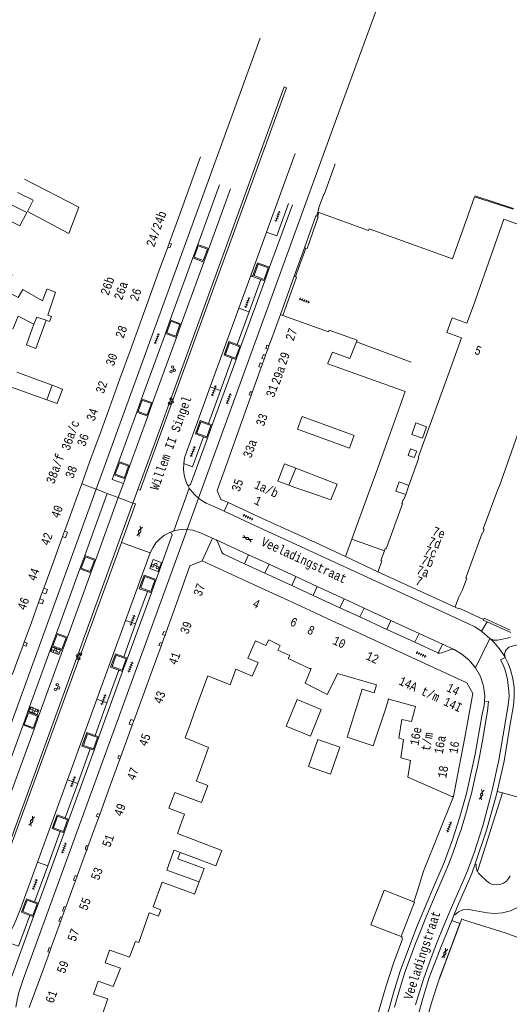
# Model space of a CAD drawing. Header units: metres. Extents: x 196790 to 198335, y 354523 to 356036.
# Tile 32 of 105: x 197206 to 197305, y 355715 to 355916. Entities that reach past the tile are written whole.
import ezdxf

# ---------------------------------------------------------------- set-up
doc = ezdxf.new("R2010")
doc.units = ezdxf.units.M
doc.linetypes.add('DGN Style 2', pattern=[186.027128, 111.616277, -74.410851])
for name, color, linetype, lineweight in [('afdak', 252, 'DGN Style 2', 18), ('bij- of bedrijfsgebouw', 252, 'Continuous', 18), ('carport', 252, 'Continuous', 18), ('functiescheiding', 252, 'Continuous', 18), ('hoofdgebouw', 252, 'Continuous', 18), ('huisnummer BAG', 252, 'Continuous', 18), ('kant asfaltverharding', 252, 'Continuous', 18), ('kant betonverharding', 252, 'Continuous', 18), ('kant klinkerverharding', 252, 'Continuous', 18), ('kant muur (extern)', 252, 'Continuous', 18), ('kant tegelverharding', 252, 'Continuous', 18), ('niet betreedbaar trafogebouw geen pand', 252, 'Continuous', 18), ('raster', 252, 'Continuous', 18), ('straatnaam', 252, 'Continuous', 18), ('toegangstrap', 252, 'Continuous', 18), ('tuinhuis', 252, 'DGN Style 2', 18), ('verh asfaltsymbool', 2, 'Continuous', 0), ('verh betonsymbool', 2, 'Continuous', 0), ('verh tegelsymbool', 2, 'Continuous', 0), ('vlakafsluiter grijs', 252, 'DGN Style 2', 18), ('vlakafsluiter groen', 252, 'DGN Style 2', 18)]:
    doc.layers.add(name, color=color, linetype=linetype, lineweight=lineweight)
doc.styles.add('Style-Courier New', font='cour.ttf')

# ---------------------------------------------------------------- blocks, each defined once
blk = doc.blocks.new('S612')
at = {"layer": 'verh asfaltsymbool', "color": 252}
for p, q in [((-0.99, -0.26), (0.01, 0.24)), ((0.01, -0.26), (-0.99, 0.24)), ((0.01, 0.24), (1.01, -0.26)), ((1.01, 0.24), (0.01, -0.26))]:
    blk.add_line(p, q, dxfattribs=at)
blk = doc.blocks.new('S621')
at = {"layer": 'verh betonsymbool', "color": 252, "linetype": 'Continuous', "lineweight": 0}
for centre in [(-0.48, 0.24), (0.52, 0.24), (0.02, -0.26)]:
    blk.add_circle(centre, 0.25, dxfattribs=at)
blk = doc.blocks.new('S642')
at = {"layer": 'verh tegelsymbool', "color": 252}
for p, q in [((-1.12, 0), (1.12, 0)), ((-0.9, -0.25), (-0.9, 0.25)), ((-0.45, -0.25), (-0.45, 0.25)), ((0, -0.25), (0, 0.25)), ((0.45, -0.25), (0.45, 0.25)), ((0.9, -0.25), (0.9, 0.25))]:
    blk.add_line(p, q, dxfattribs=at)

msp = doc.modelspace()

# ---------------------------------------------------------------- linework, layer by layer
at = {"layer": 'afdak'}
for p, q in [((197211.097, 355838.511), (197212.132, 355841.477)), ((197261.703, 355824.586), (197260.312, 355821.124))]:
    msp.add_line(p, q, dxfattribs=at)
at = {"layer": 'bij- of bedrijfsgebouw'}
for p, q in [((197207.427, 355851.064), (197208.463, 355853.933)), ((197268.855, 355818.126), (197270.15, 355821.38)), ((197273.086, 355810.164), (197276.544, 355819.644)), ((197271.798, 355806.634), (197273.086, 355810.164)), ((197265.683, 355809.441), (197271.798, 355806.634))]:
    msp.add_line(p, q, dxfattribs=at)
at = {"layer": 'bij- of bedrijfsgebouw', "flags": 128}
for points in [[(197208.463, 355853.933), (197205.277, 355855.517), (197204.185, 355852.865)], [(197266.897, 355775.515), (197264.679, 355770.068), (197259.75, 355772.075), (197261.967, 355777.522), (197266.897, 355775.515)], [(197285.698, 355736.346), (197279.675, 355738.676), (197276.966, 355731.674), (197283.131, 355729.289), (197283.205, 355729.48)], [(197283.205, 355729.48), (197285.84, 355736.291), (197285.698, 355736.346)]]:
    msp.add_lwpolyline(points, dxfattribs=at)
at = {"layer": 'carport', "flags": 128}
msp.add_lwpolyline([(197242.085, 355740.419), (197243.058, 355743.152), (197237.707, 355745.057), (197238.185, 355746.402)], dxfattribs=at)
at = {"layer": 'functiescheiding'}
for p, q in [((197252.194, 355856.429), (197250.139, 355857.16)), ((197246.37, 355840.407), (197244.303, 355841.14)), ((197236.921, 355811.826), (197240.055, 355820.538)), ((197241.892, 355818.53), (197239.585, 355812.134)), ((197252.095, 355806.972), (197251.288, 355805.141)), ((197255.432, 355803.229), (197256.282, 355805.042)), ((197261.715, 355802.538), (197260.884, 355800.713)), ((197265.213, 355798.716), (197266.08, 355800.526)), ((197271.531, 355798.013), (197270.692, 355796.188)), ((197274.756, 355794.314), (197275.599, 355796.138)), ((197229.142, 355792.899), (197227.068, 355793.62)), ((197280.212, 355791.796), (197281.039, 355793.631)), ((197285.894, 355789.175), (197286.779, 355790.985)), ((197290.679, 355786.973), (197291.548, 355788.787)), ((197221.223, 355777.553), (197223.314, 355776.859)), ((197217.35, 355760.45), (197215.269, 355761.183)), ((197211.25, 355743.683), (197209.173, 355744.422))]:
    msp.add_line(p, q, dxfattribs=at)
at = {"layer": 'functiescheiding', "flags": 128}
for points in [[(197286.049, 355715.347), (197286.594, 355717.12), (197287.754, 355720.78), (197289.033, 355724.368), (197290.397, 355727.969), (197291.827, 355731.527), (197293.331, 355735.035), (197295.858, 355740.876), (197296.594, 355742.633), (197297.278, 355744.503), (197297.952, 355746.302), (197298.516, 355747.982), (197299.722, 355751.791), (197301.261, 355757.442), (197301.717, 355759.351), (197303.019, 355765.163), (197304.222, 355772.266), (197304.907, 355776.443), (197305.081, 355778.176), (197305.054, 355779.215), (197304.786, 355781.605), (197304.354, 355783.257), (197303.914, 355784.42), (197303.333, 355785.582), (197304.272, 355786.052)], [(197281.773, 355714.885), (197282.29, 355716.767), (197282.846, 355718.615), (197283.427, 355720.483), (197284.049, 355722.371), (197284.697, 355724.203), (197286.072, 355727.879), (197286.777, 355729.672), (197288.219, 355733.264), (197289.718, 355736.813), (197292.033, 355742.175), (197292.754, 355743.935), (197293.448, 355745.702), (197294.069, 355747.423), (197294.691, 355749.208), (197295.305, 355751.045), (197296.432, 355754.699), (197296.919, 355756.555), (197297.418, 355758.393), (197298.277, 355762.088), (197298.65, 355763.803), (197299.056, 355765.842), (197299.416, 355767.71), (197299.731, 355769.519), (197300.364, 355773.254), (197300.663, 355775.145), (197300.928, 355777.086), (197300.08, 355777.194)]]:
    msp.add_lwpolyline(points, dxfattribs=at)
at = {"layer": 'hoofdgebouw'}
for p, q in [((197237.845, 355875.572), (197242.344, 355887.958)), ((197206.57, 355883.396), (197217.604, 355877.725)), ((197207.036, 355876.659), (197203.907, 355878.234)), ((197207.036, 355876.659), (197205.599, 355873.916)), ((197215.525, 355872.387), (197207.135, 355876.848)), ((197215.525, 355872.387), (197217.604, 355877.725)), ((197266.396, 355876.652), (197266.198, 355876.724)), ((197205.599, 355873.916), (197202.497, 355875.478)), ((197235.973, 355870.416), (197237.845, 355875.572)), ((197235.672, 355869.587), (197235.973, 355870.416)), ((197233.82, 355864.489), (197235.672, 355869.587)), ((197230.123, 355854.31), (197233.82, 355864.489)), ((197211.19, 355861.027), (197212.862, 355860.41)), ((197210.911, 355854.696), (197208.809, 355848.994)), ((197210.911, 355854.696), (197211.634, 355854.469)), ((197228.014, 355848.502), (197230.123, 355854.31)), ((197258.59, 355855.892), (197256.595, 355850.285)), ((197258.59, 355855.892), (197259.103, 355855.707)), ((197206.93, 355849.678), (197207.427, 355851.064)), ((197274.035, 355850.287), (197274.176, 355850.635)), ((197292.907, 355844.149), (197295.424, 355851.112)), ((197206.93, 355849.678), (197208.809, 355848.994)), ((197225.93, 355842.765), (197228.014, 355848.502)), ((197255.564, 355847.576), (197256.016, 355848.837)), ((197256.016, 355848.837), (197256.251, 355849.493)), ((197254.953, 355845.869), (197255.276, 355846.772)), ((197255.276, 355846.772), (197255.564, 355847.576)), ((197252.865, 355840.035), (197254.485, 355844.561)), ((197254.485, 355844.561), (197254.68, 355845.105)), ((197254.68, 355845.105), (197254.953, 355845.869)), ((197268.206, 355845.87), (197268.241, 355845.956)), ((197207.529, 355843.193), (197204.951, 355844.165)), ((197207.529, 355843.193), (197212.132, 355841.477)), ((197223.877, 355837.114), (197225.93, 355842.765)), ((197211.097, 355838.511), (197203.719, 355841.147)), ((197212.132, 355841.477), (197214.271, 355840.679)), ((197250.144, 355832.425), (197252.446, 355838.865)), ((197252.446, 355838.865), (197252.632, 355839.384)), ((197252.632, 355839.384), (197252.865, 355840.035)), ((197221.834, 355831.486), (197223.877, 355837.114)), ((197279.858, 355828.828), (197281.897, 355834.511)), ((197247.731, 355825.671), (197250.144, 355832.425)), ((197220.115, 355826.756), (197221.834, 355831.486)), ((197218.174, 355821.411), (197220.115, 355826.756)), ((197284.72, 355821.084), (197286.717, 355826.71)), ((197261.703, 355824.586), (197270.15, 355821.38)), ((197276.544, 355819.644), (197277.554, 355822.413)), ((197217.044, 355818.299), (197218.174, 355821.411)), ((197258.064, 355821.937), (197260.312, 355821.124)), ((197284.057, 355819.216), (197284.72, 355821.084)), ((197217.044, 355818.299), (197214.911, 355812.427)), ((197255.241, 355814.233), (197247.943, 355817.582)), ((197255.241, 355814.233), (197265.683, 355809.441)), ((197214.681, 355811.794), (197214.911, 355812.427)), ((197212.404, 355805.524), (197214.273, 355810.671)), ((197214.273, 355810.671), (197214.681, 355811.794)), ((197210.475, 355800.211), (197212.404, 355805.524)), ((197251.512, 355801.658), (197242.637, 355805.75)), ((197278.391, 355803.47), (197278.384, 355803.473)), ((197294.09, 355796.316), (197278.391, 355803.47)), ((197210.154, 355799.328), (197210.475, 355800.211)), ((197260.212, 355797.647), (197251.512, 355801.658)), ((197209.887, 355798.593), (197209.675, 355798.008)), ((197210.154, 355799.328), (197209.887, 355798.593)), ((197207.933, 355793.213), (197209.407, 355797.27)), ((197209.407, 355797.27), (197209.675, 355798.008)), ((197264.605, 355795.622), (197260.212, 355797.647)), ((197269.083, 355793.557), (197264.605, 355795.622)), ((197206.475, 355789.199), (197207.933, 355793.213)), ((197274.048, 355791.268), (197269.083, 355793.557)), ((197234.828, 355789.792), (197235.113, 355790.573)), ((197235.113, 355790.573), (197235.339, 355791.194)), ((197283.55, 355786.887), (197274.048, 355791.268)), ((197206.047, 355788.02), (197206.256, 355788.596)), ((197206.256, 355788.596), (197206.475, 355789.199)), ((197234.309, 355788.369), (197232.494, 355783.389)), ((197234.529, 355788.973), (197234.309, 355788.369)), ((197234.828, 355789.792), (197234.529, 355788.973)), ((197204.049, 355782.52), (197206.047, 355788.02)), ((197232.494, 355783.389), (197228.979, 355773.744)), ((197278.138, 355780.519), (197270.159, 355782.83)), ((197241.058, 355774.803), (197242.728, 355779.396)), ((197240.218, 355772.448), (197241.058, 355774.803)), ((197285.877, 355775.288), (197285.231, 355773.062)), ((197228.448, 355772.287), (197226.404, 355766.68)), ((197228.784, 355773.21), (197228.448, 355772.287)), ((197228.979, 355773.744), (197228.784, 355773.21)), ((197239.668, 355771.002), (197240.218, 355772.448)), ((197239.668, 355771.002), (197239.186, 355769.684)), ((197243.969, 355767.782), (197239.186, 355769.684)), ((197294.923, 355763.787), (197296.053, 355769.796)), ((197226.404, 355766.68), (197226.133, 355765.936)), ((197242.573, 355763.92), (197243.969, 355767.782)), ((197225.932, 355765.384), (197223.975, 355760.014)), ((197226.133, 355765.936), (197225.932, 355765.384)), ((197242.573, 355763.92), (197241.501, 355760.937)), ((197293.786, 355757.743), (197294.923, 355763.787)), ((197223.975, 355760.014), (197221.834, 355754.138)), ((197237.1, 355758.556), (197235.879, 355755.406)), ((197221.834, 355754.138), (197221.632, 355753.584)), ((197236.726, 355755.076), (197235.879, 355755.406)), ((197221.309, 355752.698), (197219.502, 355747.741)), ((197221.632, 355753.584), (197221.309, 355752.698)), ((197218.956, 355746.243), (197217.244, 355741.546)), ((197219.186, 355746.873), (197218.956, 355746.243)), ((197219.502, 355747.741), (197219.186, 355746.873)), ((197236.908, 355746.847), (197236.898, 355746.817)), ((197236.908, 355746.847), (197237.374, 355746.694)), ((197238.185, 355746.402), (197237.374, 355746.694)), ((197238.185, 355746.402), (197240.987, 355745.391)), ((197216.893, 355740.584), (197216.66, 355739.944)), ((197217.244, 355741.546), (197216.893, 355740.584)), ((197234.538, 355740.353), (197232.712, 355735.295)), ((197234.538, 355740.353), (197240.822, 355738.02)), ((197216.66, 355739.944), (197214.95, 355735.251)), ((197214.616, 355734.335), (197214.398, 355733.738)), ((197214.95, 355735.251), (197214.616, 355734.335)), ((197231.925, 355734.123), (197231.911, 355734.084)), ((197213.868, 355732.285), (197212.106, 355727.449)), ((197214.202, 355733.201), (197213.868, 355732.285)), ((197214.398, 355733.738), (197214.202, 355733.201)), ((197211.596, 355726.048), (197209.838, 355721.224)), ((197211.904, 355726.895), (197211.596, 355726.048)), ((197212.106, 355727.449), (197211.904, 355726.895)), ((197225.842, 355722.281), (197224.598, 355719.07)), ((197209.838, 355721.224), (197207.504, 355714.821)), ((197223.341, 355716.266), (197222.47, 355713.681))]:
    msp.add_line(p, q, dxfattribs=at)
at = {"layer": 'hoofdgebouw', "flags": 128}
for points in [[(197269.691, 355886.532), (197269.547, 355886.142), (197267.454, 355880.301), (197267.377, 355880.358), (197266.312, 355877.468)], [(197207.135, 355876.848), (197208.33, 355879.13), (197205.145, 355880.734)], [(197296.705, 355875.973), (197296.778, 355876.178), (197298.025, 355879.828)], [(197266.198, 355876.724), (197266.167, 355876.735), (197266.417, 355877.427), (197266.312, 355877.468)], [(197266.396, 355876.652), (197276.502, 355872.99), (197276.61, 355873.288), (197293.585, 355867.195), (197296.705, 355875.973)], [(197296.502, 355854.091), (197297.813, 355857.718), (197303.994, 355875.282), (197320.504, 355869.314), (197313.186, 355848.862), (197309.332, 355838.502), (197303.08, 355820.834), (197303, 355820.805)], [(197196.856, 355864.637), (197198.354, 355867.402), (197199.234, 355866.95), (197199.065, 355866.58), (197204.01, 355863.941), (197202.437, 355860.845), (197205.27, 355859.33), (197206.168, 355861.003), (197210.171, 355858.669), (197211.098, 355861.061), (197211.19, 355861.027)], [(197211.634, 355854.469), (197212.023, 355855.486), (197211.304, 355855.745), (197212.862, 355860.41)], [(197259.103, 355855.707), (197268.384, 355852.353), (197268.51, 355852.699), (197274.176, 355850.635)], [(197296.502, 355854.091), (197293.494, 355855.175), (197292.421, 355852.194), (197295.424, 355851.112)], [(197256.251, 355849.493), (197256.52, 355850.246), (197256.569, 355850.212), (197256.595, 355850.285)], [(197268.241, 355845.956), (197269.169, 355848.243), (197272.681, 355846.957), (197274.035, 355850.287)], [(197268.206, 355845.87), (197283.946, 355840.224), (197281.897, 355834.511)], [(197292.907, 355844.149), (197286.577, 355826.784), (197286.717, 355826.71)], [(197214.271, 355840.679), (197213.206, 355837.758), (197211.097, 355838.511)], [(197273.512, 355831.14), (197272.606, 355828.663), (197262.032, 355832.531), (197262.941, 355835.017)], [(197262.941, 355835.017), (197262.983, 355835.131), (197273.557, 355831.263), (197273.512, 355831.14)], [(197277.554, 355822.413), (197277.695, 355822.798), (197279.858, 355828.828)], [(197247.731, 355825.671), (197245.734, 355820.083), (197246.479, 355818.254), (197247.943, 355817.582)], [(197258.064, 355821.937), (197259.393, 355825.463), (197261.703, 355824.586)], [(197260.312, 355821.124), (197261.522, 355820.687), (197264.783, 355819.575), (197268.855, 355818.126)], [(197299.583, 355811.369), (197299.705, 355811.324), (197300.015, 355812.169), (197299.827, 355812.238), (197302.966, 355820.793), (197303, 355820.805)], [(197279.723, 355807.798), (197279.88, 355808.235), (197280.088, 355808.163), (197283.389, 355817.335), (197283.289, 355817.377), (197283.577, 355818.221), (197283.694, 355818.195), (197284.057, 355819.216)], [(197299.583, 355811.369), (197296.256, 355802.285), (197296.48, 355802.187), (197295.625, 355799.838), (197294.8, 355798.188), (197294.149, 355796.385), (197294.09, 355796.316)], [(197278.384, 355803.473), (197278.428, 355803.571), (197279.224, 355805.764), (197279.018, 355805.838), (197279.723, 355807.798)], [(197237.467, 355797.037), (197240.181, 355804.711), (197242.637, 355805.75)], [(197235.339, 355791.194), (197237.275, 355796.506), (197237.467, 355797.037)], [(197253.482, 355789.485), (197251.954, 355785.945), (197254.042, 355785.074), (197252.883, 355782.407)], [(197253.482, 355789.485), (197255.597, 355788.486), (197256.193, 355789.635)], [(197260.468, 355786.454), (197258.032, 355787.556), (197258.502, 355788.533), (197256.193, 355789.635)], [(197260.468, 355786.454), (197260.175, 355785.845), (197264.528, 355783.803), (197264.55, 355783.803)], [(197296.053, 355769.796), (197297.734, 355778.732), (197296.458, 355780.936), (197283.55, 355786.887)], [(197242.728, 355779.396), (197243.804, 355782.357), (197248.331, 355780.516), (197249.508, 355783.663)], [(197252.883, 355782.407), (197252.827, 355782.278), (197249.508, 355783.663)], [(197270.159, 355782.83), (197269.715, 355781.727), (197268.086, 355778.563), (197263.61, 355780.868), (197264.843, 355783.803), (197264.55, 355783.803)], [(197278.138, 355780.519), (197277.653, 355778.869), (197275.204, 355779.597), (197272.177, 355769.836), (197277.475, 355768.094), (197279.986, 355775.756)], [(197280.656, 355777.609), (197280.576, 355777.631), (197279.986, 355775.756)], [(197285.877, 355775.288), (197286.074, 355776.114), (197280.656, 355777.609)], [(197285.231, 355773.062), (197283.3, 355773.427), (197282.679, 355769.62), (197283.614, 355769.364), (197283.318, 355767.449)], [(197283.318, 355767.449), (197283.038, 355765.642), (197285.061, 355765.116), (197284.492, 355761.734)], [(197237.1, 355758.556), (197242.516, 355756.587), (197243.822, 355759.995), (197241.488, 355760.902), (197241.501, 355760.937)], [(197284.492, 355761.734), (197293.455, 355757.772), (197293.786, 355757.743)], [(197237.624, 355750.264), (197239.082, 355754.154), (197236.726, 355755.076)], [(197240.987, 355745.391), (197245.457, 355743.662), (197246.674, 355746.757), (197237.624, 355750.264)], [(197236.898, 355746.817), (197235.467, 355742.775), (197242.085, 355740.419)], [(197242.085, 355740.419), (197241.104, 355737.92), (197240.822, 355738.02)], [(197231.911, 355734.084), (197229.781, 355728.036), (197229.113, 355728.265), (197229.071, 355728.154)], [(197231.925, 355734.123), (197233.777, 355733.429), (197234.236, 355734.677), (197232.712, 355735.295)], [(197229.071, 355728.154), (197227.902, 355725.052), (197226.43, 355725.592)], [(197222.91, 355723.951), (197223.843, 355726.518), (197226.43, 355725.592)], [(197222.91, 355723.951), (197226.055, 355722.831), (197225.842, 355722.281)], [(197224.598, 355719.07), (197221.546, 355720.176), (197220.55, 355717.558)], [(197220.55, 355717.558), (197223.456, 355716.608), (197223.341, 355716.266)]]:
    msp.add_lwpolyline(points, dxfattribs=at)
at = {"layer": 'kant asfaltverharding'}
for p, q in [((197261.603, 355888.626), (197255.778, 355872.637)), ((197255.778, 355872.637), (197252.554, 355863.787)), ((197252.554, 355863.787), (197250.139, 355857.16)), ((197250.139, 355857.16), (197244.303, 355841.14)), ((197229.599, 355820.275), (197228.591, 355817.507)), ((197239.674, 355821.211), (197240.055, 355820.538)), ((197247.162, 355815.834), (197253.39, 355812.956)), ((197236.921, 355811.826), (197236.068, 355811.508)), ((197244.769, 355810.328), (197242.618, 355811.313)), ((197245.49, 355810.016), (197244.769, 355810.328)), ((197245.49, 355810.016), (197252.095, 355806.972)), ((197232.074, 355807.383), (197227.068, 355793.62)), ((197252.095, 355806.972), (197256.282, 355805.042)), ((197256.282, 355805.042), (197261.715, 355802.538)), ((197261.715, 355802.538), (197266.08, 355800.526)), ((197266.08, 355800.526), (197271.531, 355798.013)), ((197271.531, 355798.013), (197275.599, 355796.138)), ((197275.599, 355796.138), (197281.039, 355793.631)), ((197227.068, 355793.62), (197221.223, 355777.553)), ((197281.039, 355793.631), (197286.779, 355790.985)), ((197286.779, 355790.985), (197291.548, 355788.787)), ((197291.548, 355788.787), (197293.913, 355787.697)), ((197221.223, 355777.553), (197215.269, 355761.183)), ((197215.269, 355761.183), (197209.173, 355744.422)), ((197293.407, 355732.567), (197293.9, 355733.779))]:
    msp.add_line(p, q, dxfattribs=at)
at = {"layer": 'kant asfaltverharding', "flags": 128}
for points in [[(197259.365, 355902.2), (197259.847, 355902.024), (197234.827, 355833.229), (197230.076, 355820.102), (197229.599, 355820.275)], [(197244.303, 355841.14), (197239.462, 355827.853), (197239.108, 355826.674), (197238.914, 355825.526)], [(197238.914, 355825.526), (197238.888, 355824.332), (197239.018, 355823.162), (197239.25, 355822.244), (197239.616, 355821.313), (197239.674, 355821.211)], [(197240.055, 355820.538), (197240.211, 355820.262), (197241.156, 355819.149), (197241.892, 355818.53)], [(197241.892, 355818.53), (197242.235, 355818.241), (197243.512, 355817.508), (197244.573, 355817.026)], [(197228.591, 355817.507), (197229.078, 355817.342), (197226.231, 355809.506)], [(197244.573, 355817.026), (197245.211, 355816.736), (197247.162, 355815.834)], [(197239.585, 355812.134), (197239.416, 355812.158), (197237.918, 355812.056), (197236.965, 355811.842), (197236.921, 355811.826)], [(197242.618, 355811.313), (197242.317, 355811.451), (197240.786, 355811.961), (197239.585, 355812.134)], [(197299.457, 355791.407), (197298.117, 355792.275), (197296.699, 355793.009), (197292.4, 355794.974), (197253.39, 355812.956)], [(197236.068, 355811.508), (197235.035, 355810.95), (197234.085, 355810.238), (197233.27, 355809.398), (197232.603, 355808.418), (197232.074, 355807.383)], [(197226.231, 355809.506), (197201.68, 355741.945), (197200.963, 355740.047), (197200.172, 355738.209), (197199.297, 355736.388), (197198.311, 355734.61), (197197.213, 355732.864), (197196.011, 355731.243), (197195.089, 355730.015), (197193.893, 355728.447)], [(197301.199, 355789.964), (197299.618, 355791.289), (197299.457, 355791.407)], [(197304.272, 355786.052), (197303.99, 355786.528), (197303.068, 355787.869), (197302.027, 355789.12), (197301.622, 355789.548), (197301.199, 355789.964)], [(197298.259, 355783.972), (197296.986, 355785.518), (197295.507, 355786.768), (197293.913, 355787.697)], [(197302.669, 355758.794), (197304.05, 355764.96), (197305.258, 355772.093), (197305.949, 355776.306), (197306.132, 355778.137), (197306.085, 355779.977), (197305.821, 355781.797), (197305.356, 355783.577), (197304.877, 355784.842), (197304.272, 355786.052)], [(197300.08, 355777.194), (197300.134, 355778.262), (197299.875, 355780.248), (197299.242, 355782.186), (197298.259, 355783.972)], [(197280.346, 355713.39), (197281.566, 355717.827), (197282.932, 355722.213), (197286.287, 355731.078), (197289.932, 355739.827), (197291.851, 355744.356), (197293.573, 355748.969), (197295.093, 355753.652), (197296.406, 355758.393), (197298.197, 355766.425), (197299.625, 355774.529), (197300.036, 355776.327), (197300.08, 355777.194)], [(197298.202, 355744.059), (197300.515, 355750.914), (197302.467, 355757.89), (197302.669, 355758.794)], [(197202.632, 355728.283), (197203.498, 355729.835), (197204.17, 355731.198), (197204.788, 355732.532), (197205.709, 355734.903), (197209.173, 355744.422)], [(197293.9, 355733.779), (197294.884, 355736.094), (197295.888, 355738.401), (197296.726, 355740.215), (197297.478, 355742.132), (197298.202, 355744.059)], [(197285.271, 355708.077), (197285.338, 355708.393), (197286.357, 355712.536), (197287.51, 355716.64), (197288.793, 355720.698), (197291.248, 355727.26), (197293.407, 355732.567)], [(197293.407, 355732.567), (197295.034, 355731.917), (197290.971, 355721.011), (197290.5, 355719.604), (197289.334, 355715.771), (197288.781, 355713.835), (197288.281, 355711.901), (197287.777, 355709.998), (197287.98, 355707.542), (197287.973, 355707.499)]]:
    msp.add_lwpolyline(points, dxfattribs=at)
at = {"layer": 'kant betonverharding'}
for p, q in [((197248.419, 355881.44), (197244.009, 355869.308)), ((197240.774, 355867.401), (197241.759, 355870.131)), ((197244.009, 355869.308), (197243.012, 355866.565)), ((197243.012, 355866.565), (197238.422, 355853.94)), ((197256.375, 355865.494), (197255.386, 355862.767)), ((197235.191, 355852.041), (197236.181, 355854.766)), ((197238.422, 355853.94), (197237.426, 355851.199)), ((197237.426, 355851.199), (197232.6, 355837.924)), ((197250.562, 355849.46), (197249.576, 355846.738)), ((197229.363, 355836.021), (197230.35, 355838.745)), ((197232.6, 355837.924), (197231.601, 355835.178)), ((197227.967, 355825.144), (197231.601, 355835.178)), ((197244.717, 355833.444), (197243.742, 355830.697)), ((197225.716, 355825.955), (197224.727, 355823.228)), ((197227.967, 355825.144), (197226.979, 355822.414)), ((197226.979, 355822.414), (197226.637, 355821.47)), ((197226.637, 355821.47), (197225.602, 355818.644)), ((197225.602, 355818.644), (197221.028, 355806.046)), ((197218.781, 355806.855), (197217.784, 355804.131)), ((197221.028, 355806.046), (197220.027, 355803.289)), ((197220.027, 355803.289), (197215.287, 355790.233)), ((197233.317, 355801.947), (197232.333, 355799.236)), ((197213.037, 355791.039), (197212.061, 355788.313)), ((197215.287, 355790.233), (197214.287, 355787.477)), ((197214.287, 355787.477), (197209.485, 355774.251)), ((197227.497, 355785.932), (197226.499, 355783.208)), ((197207.239, 355775.067), (197206.245, 355772.336)), ((197209.485, 355774.251), (197208.488, 355771.504)), ((197203.274, 355757.161), (197208.488, 355771.504)), ((197221.666, 355769.898), (197220.679, 355767.173)), ((197215.561, 355753.11), (197214.573, 355750.39)), ((197209.362, 355736.046), (197208.385, 355733.32)), ((197208.385, 355733.32), (197207.625, 355733.587))]:
    msp.add_line(p, q, dxfattribs=at)
at = {"layer": 'kant betonverharding', "flags": 128}
for points in [[(197229.599, 355820.275), (197234.368, 355833.408), (197235.391, 355836.244), (197259.365, 355902.2)], [(197242.886, 355866.841), (197241.041, 355867.526), (197241.886, 355869.861), (197243.744, 355869.193), (197242.886, 355866.841)], [(197255.27, 355863.035), (197253.221, 355863.79), (197254.058, 355866.128), (197256.111, 355865.361), (197255.27, 355863.035)], [(197237.302, 355851.487), (197235.456, 355852.167), (197236.295, 355854.497), (197238.155, 355853.837), (197237.302, 355851.487)], [(197249.449, 355847.008), (197247.397, 355847.752), (197248.241, 355850.091), (197250.294, 355849.327), (197249.449, 355847.008)], [(197230.481, 355838.472), (197229.635, 355836.147), (197231.484, 355835.465), (197232.333, 355837.799), (197230.481, 355838.472)], [(197243.613, 355830.978), (197241.571, 355831.728), (197242.423, 355834.057), (197244.462, 355833.307), (197243.613, 355830.978)], [(197227.689, 355825.016), (197226.845, 355822.681), (197224.994, 355823.354), (197225.838, 355825.687), (197227.689, 355825.016)], [(197228.591, 355817.507), (197201.123, 355741.878), (197200.968, 355741.974), (197199.93, 355740.242), (197198.847, 355738.548), (197197.718, 355736.92), (197196.504, 355735.348), (197195.244, 355733.773), (197193.917, 355732.283), (197192.58, 355730.765), (197191.896, 355730.015)], [(197220.756, 355805.912), (197218.914, 355806.582), (197218.059, 355804.252), (197219.907, 355803.569), (197220.756, 355805.912)], [(197233.057, 355801.834), (197232.208, 355799.503), (197230.162, 355800.247), (197231.006, 355802.573), (197233.057, 355801.834)], [(197215.018, 355790.1), (197213.16, 355790.77), (197212.32, 355788.44), (197214.162, 355787.754), (197215.018, 355790.1)], [(197226.386, 355783.48), (197224.335, 355784.213), (197225.179, 355786.549), (197227.227, 355785.802), (197226.386, 355783.48)], [(197209.207, 355774.119), (197207.356, 355774.795), (197206.502, 355772.462), (197208.345, 355771.777), (197209.207, 355774.119)], [(197221.406, 355769.763), (197220.55, 355767.444), (197218.513, 355768.17), (197219.353, 355770.512), (197221.406, 355769.763)], [(197215.296, 355752.995), (197214.453, 355750.657), (197212.423, 355751.421), (197213.269, 355753.771), (197215.296, 355752.995)], [(197208.251, 355733.584), (197206.209, 355734.346), (197207.056, 355736.684), (197209.097, 355735.92), (197208.251, 355733.584)]]:
    msp.add_lwpolyline(points, dxfattribs=at)
at = {"layer": 'kant klinkerverharding'}
for p, q in [((197241.759, 355870.131), (197246.169, 355882.266)), ((197261.014, 355878.204), (197256.375, 355865.494)), ((197244.009, 355869.308), (197241.759, 355870.131)), ((197236.181, 355854.766), (197240.774, 355867.401)), ((197240.774, 355867.401), (197243.012, 355866.565)), ((197255.386, 355862.767), (197250.562, 355849.46)), ((197254.6, 355863.039), (197255.386, 355862.767)), ((197238.422, 355853.94), (197236.181, 355854.766)), ((197230.35, 355838.745), (197235.191, 355852.041)), ((197235.191, 355852.041), (197237.426, 355851.199)), ((197250.562, 355849.46), (197249.768, 355849.767)), ((197249.576, 355846.738), (197244.717, 355833.444)), ((197248.774, 355847.027), (197249.576, 355846.738)), ((197232.6, 355837.924), (197230.35, 355838.745)), ((197229.363, 355836.021), (197225.716, 355825.955)), ((197231.601, 355835.178), (197229.363, 355836.021)), ((197244.717, 355833.444), (197243.945, 355833.729)), ((197242.96, 355830.982), (197243.742, 355830.697)), ((197225.716, 355825.955), (197227.967, 355825.144)), ((197224.727, 355823.228), (197226.979, 355822.414)), ((197223.358, 355819.48), (197218.781, 355806.855)), ((197225.602, 355818.644), (197223.358, 355819.48)), ((197247.943, 355817.582), (197247.162, 355815.834)), ((197242.637, 355805.75), (197244.769, 355810.328)), ((197218.781, 355806.855), (197221.028, 355806.046)), ((197217.784, 355804.131), (197213.037, 355791.039)), ((197220.027, 355803.289), (197217.784, 355804.131)), ((197255.432, 355803.229), (197251.288, 355805.141)), ((197260.884, 355800.713), (197255.432, 355803.229)), ((197265.213, 355798.716), (197260.884, 355800.713)), ((197232.333, 355799.236), (197227.5, 355785.939)), ((197231.541, 355799.506), (197232.333, 355799.236)), ((197270.692, 355796.188), (197265.213, 355798.716)), ((197274.756, 355794.314), (197270.692, 355796.188)), ((197280.212, 355791.796), (197274.756, 355794.314)), ((197213.037, 355791.039), (197215.287, 355790.233)), ((197285.894, 355789.175), (197280.212, 355791.796)), ((197212.061, 355788.313), (197207.239, 355775.067)), ((197214.287, 355787.477), (197212.061, 355788.313)), ((197226.717, 355786.219), (197227.5, 355785.939)), ((197227.5, 355785.939), (197227.497, 355785.932)), ((197226.499, 355783.208), (197221.666, 355769.898)), ((197225.718, 355783.475), (197226.499, 355783.208)), ((197207.239, 355775.067), (197209.485, 355774.251)), ((197206.245, 355772.336), (197201.035, 355757.984)), ((197208.488, 355771.504), (197206.245, 355772.336)), ((197221.666, 355769.898), (197220.891, 355770.189)), ((197220.679, 355767.173), (197215.561, 355753.11)), ((197219.895, 355767.448), (197220.679, 355767.173)), ((197214.792, 355753.418), (197213.151, 355754.075)), ((197215.561, 355753.11), (197214.792, 355753.418)), ((197214.573, 355750.39), (197209.362, 355736.046)), ((197213.806, 355750.669), (197214.573, 355750.39)), ((197209.362, 355736.046), (197208.569, 355736.357)), ((197294.067, 355733.712), (197293.9, 355733.779))]:
    msp.add_line(p, q, dxfattribs=at)
at = {"layer": 'kant klinkerverharding', "flags": 128}
for points in [[(197235.672, 355869.587), (197236.123, 355869.432), (197236.422, 355870.264), (197235.973, 355870.416)], [(197256.375, 355865.494), (197253.94, 355866.392), (197252.937, 355863.647)], [(197256.016, 355848.837), (197255.592, 355848.991), (197255.824, 355849.655), (197256.251, 355849.493)], [(197255.276, 355846.772), (197254.822, 355846.904), (197255.126, 355847.719), (197255.564, 355847.576)], [(197254.68, 355845.105), (197254.217, 355845.273), (197254.477, 355846.033), (197254.953, 355845.869)], [(197252.632, 355839.384), (197252.233, 355839.517), (197252.483, 355840.182), (197252.865, 355840.035)], [(197243.742, 355830.697), (197240.31, 355821.28), (197239.963, 355821.106), (197239.674, 355821.211)], [(197226.637, 355821.47), (197224.383, 355822.286), (197224.727, 355823.228)], [(197214.273, 355810.671), (197214.866, 355810.443), (197215.3, 355811.585), (197214.681, 355811.794)], [(197236.068, 355811.508), (197236.455, 355811.389), (197236.588, 355811.031), (197233.317, 355801.947)], [(197251.288, 355805.141), (197247.106, 355807.07), (197246.801, 355807.291), (197246.603, 355807.612), (197245.887, 355809.535), (197245.729, 355809.809), (197245.49, 355810.016)], [(197232.702, 355806.009), (197232.048, 355804.206), (197233.744, 355803.593), (197234.402, 355805.383), (197232.702, 355806.009)], [(197229.878, 355800.069), (197230.882, 355802.851), (197233.317, 355801.947)], [(197210.154, 355799.328), (197210.881, 355799.059), (197211.216, 355799.938), (197210.475, 355800.211)], [(197209.407, 355797.27), (197210.173, 355796.976), (197210.426, 355797.742), (197209.675, 355798.008)], [(197235.339, 355791.194), (197234.849, 355791.363), (197234.617, 355790.749), (197235.113, 355790.573)], [(197305.388, 355790.161), (197302.75, 355789.586), (197301.929, 355789.59), (197301.199, 355789.964)], [(197206.256, 355788.596), (197206.895, 355788.372), (197207.11, 355788.977), (197206.475, 355789.199)], [(197212.169, 355788.183), (197211.847, 355787.276), (197213.534, 355786.657), (197213.863, 355787.557), (197212.169, 355788.183)], [(197234.529, 355788.973), (197234.096, 355789.145), (197233.874, 355788.533), (197234.309, 355788.369)], [(197285.894, 355789.175), (197290.584, 355787.011), (197290.679, 355786.973)], [(197308.262, 355787.369), (197308.251, 355787.419), (197308.321, 355787.813), (197308.65, 355788.042), (197312.576, 355788.896), (197312.884, 355789.114), (197312.948, 355789.486), (197312.73, 355789.795), (197312.358, 355789.859), (197305.711, 355788.404), (197305.007, 355788.161), (197304.421, 355787.577), (197304.168, 355786.789), (197304.272, 355786.052)], [(197293.913, 355787.697), (197293.558, 355787.745), (197293.206, 355787.675), (197291.381, 355786.983), (197291.031, 355786.916), (197290.679, 355786.973)], [(197209.11, 355774.476), (197209.435, 355775.375), (197207.744, 355775.994), (197207.4, 355775.121), (197209.11, 355774.476)], [(197228.784, 355773.21), (197228.171, 355773.437), (197227.84, 355772.5), (197228.448, 355772.287)], [(197226.133, 355765.936), (197225.682, 355766.093), (197225.495, 355765.554), (197225.932, 355765.384)], [(197221.834, 355754.138), (197221.35, 355754.306), (197221.145, 355753.759), (197221.632, 355753.584)], [(197315.671, 355755.081), (197310.865, 355740.206), (197310.273, 355738.794), (197309.403, 355737.442), (197308.267, 355736.228), (197306.902, 355735.228), (197305.374, 355734.499), (197303.767, 355734.074), (197302.164, 355733.949), (197300.64, 355734.096), (197297.619, 355734.649), (197296.687, 355734.833), (197295.698, 355734.729), (197294.787, 355734.332), (197294.067, 355733.712)], [(197219.502, 355747.741), (197219.356, 355747.794), (197219.176, 355747.748), (197219.022, 355747.533), (197218.937, 355747.299), (197218.931, 355747.099), (197219.056, 355746.917), (197219.186, 355746.873)], [(197298.632, 355742.581), (197298.542, 355742.75), (197298.391, 355743.351), (197298.388, 355743.954), (197298.202, 355744.059)], [(197305.278, 355741.647), (197304.989, 355741.081), (197304.541, 355740.549), (197303.938, 355740.115), (197303.221, 355739.841), (197302.457, 355739.764), (197301.724, 355739.88), (197301.085, 355740.154), (197300.572, 355740.53), (197299.237, 355741.754), (197298.834, 355742.202), (197298.632, 355742.581)], [(197217.244, 355741.546), (197216.847, 355741.705), (197216.494, 355740.743), (197216.893, 355740.584)], [(197214.95, 355735.251), (197214.599, 355735.374), (197214.251, 355734.481), (197214.616, 355734.335)], [(197208.385, 355733.32), (197203.819, 355720.782), (197203.298, 355719.235), (197202.915, 355717.871), (197202.523, 355716.207)], [(197214.202, 355733.201), (197213.852, 355733.313), (197213.52, 355732.403), (197213.868, 355732.285)], [(197211.904, 355726.895), (197211.555, 355727.018), (197211.261, 355726.176), (197211.596, 355726.048)]]:
    msp.add_lwpolyline(points, dxfattribs=at)
at = {"layer": 'kant muur (extern)'}
for p, q in [((197298.025, 355879.828), (197305.907, 355877.288)), ((197298.093, 355880.027), (197305.977, 355877.486)), ((197263.459, 355869.478), (197263.746, 355869.38)), ((197261.378, 355863.684), (197258.59, 355855.892)), ((197261.657, 355863.584), (197261.378, 355863.684)), ((197305.415, 355791.156), (197300.644, 355793.323))]:
    msp.add_line(p, q, dxfattribs=at)
at = {"layer": 'kant muur (extern)', "flags": 128}
for points in [[(197266.198, 355876.724), (197265.92, 355875.917), (197265.793, 355875.963), (197263.459, 355869.478)], [(197266.396, 355876.652), (197266.119, 355875.849), (197266.289, 355875.785), (197263.996, 355869.295), (197263.746, 355869.38)], [(197259.103, 355855.707), (197261.884, 355863.503), (197261.657, 355863.584)], [(197210.911, 355854.696), (197209.022, 355855.353), (197208.463, 355853.933)], [(197299.888, 355793.826), (197300.012, 355794.079), (197305.337, 355791.649)], [(197300.644, 355793.323), (197299.824, 355793.695), (197299.888, 355793.826)]]:
    msp.add_lwpolyline(points, dxfattribs=at)
at = {"layer": 'kant tegelverharding'}
for p, q in [((197254.482, 355912.143), (197221.113, 355820.317)), ((197263.459, 355869.478), (197261.378, 355863.684)), ((197254.6, 355863.039), (197252.194, 355856.429)), ((197252.554, 355863.787), (197252.937, 355863.647)), ((197252.937, 355863.647), (197254.6, 355863.039)), ((197252.194, 355856.429), (197249.768, 355849.767)), ((197248.774, 355847.027), (197246.37, 355840.407)), ((197246.37, 355840.407), (197243.945, 355833.729)), ((197229.142, 355792.899), (197231.541, 355799.506)), ((197231.541, 355799.506), (197229.878, 355800.069)), ((197226.717, 355786.219), (197229.142, 355792.899)), ((197299.457, 355791.407), (197300.644, 355793.323)), ((197223.314, 355776.859), (197225.718, 355783.475)), ((197220.891, 355770.189), (197223.314, 355776.859)), ((197217.35, 355760.45), (197219.895, 355767.448)), ((197214.792, 355753.418), (197217.35, 355760.45)), ((197211.25, 355743.683), (197213.806, 355750.669)), ((197208.569, 355736.357), (197211.25, 355743.683))]:
    msp.add_line(p, q, dxfattribs=at)
at = {"layer": 'kant tegelverharding', "flags": 128}
for points in [[(197241.892, 355818.53), (197269.989, 355895.794), (197287.914, 355944.633), (197295.619, 355965.783), (197311.564, 356009.605), (197320.097, 356033.103), (197320.799, 356034.47), (197321.739, 356035.625)], [(197260.22, 355878.491), (197257.822, 355871.91), (197255.778, 355872.637)], [(197249.768, 355849.767), (197248.112, 355850.367), (197247.116, 355847.633), (197248.774, 355847.027)], [(197243.945, 355833.729), (197242.289, 355834.332), (197241.294, 355831.603), (197242.96, 355830.982)], [(197242.96, 355830.982), (197240.73, 355824.888), (197238.914, 355825.526)], [(197221.113, 355820.317), (197194.386, 355746.77), (197193.831, 355745.385), (197193.197, 355743.965), (197192.494, 355742.639), (197191.687, 355741.305), (197190.806, 355740.087), (197189.879, 355738.943), (197188.826, 355737.831), (197187.726, 355736.827), (197186.669, 355735.986)], [(197239.585, 355812.134), (197206.348, 355720.707), (197205.856, 355719.32), (197205.417, 355717.861), (197205.035, 355716.383), (197204.747, 355714.909)], [(197299.888, 355793.826), (197295.055, 355796.021), (197294.852, 355795.972), (197294.09, 355796.316)], [(197225.718, 355783.475), (197224.058, 355784.08), (197225.048, 355786.815), (197226.717, 355786.219)], [(197219.895, 355767.448), (197218.228, 355768.052), (197219.221, 355770.773), (197220.891, 355770.189)], [(197293.786, 355757.743), (197287.706, 355742.562), (197286.373, 355738.354), (197285.698, 355736.346)], [(197213.806, 355750.669), (197212.143, 355751.288), (197213.151, 355754.075)], [(197207.625, 355733.587), (197205.938, 355734.226), (197206.929, 355736.948), (197208.569, 355736.357)], [(197202.632, 355728.283), (197205.347, 355727.298), (197207.625, 355733.587)], [(197274.489, 355689.548), (197274.952, 355694.557), (197275.602, 355699.557), (197276.441, 355704.535), (197277.466, 355709.482), (197278.676, 355714.387), (197280.067, 355719.24), (197281.637, 355724.03), (197283.381, 355728.749), (197283.205, 355729.48)]]:
    msp.add_lwpolyline(points, dxfattribs=at)
at = {"layer": 'niet betreedbaar trafogebouw geen pand', "flags": 128}
for points in [[(197285.319, 355831.456), (197286.147, 355833.805), (197288.302, 355833.039), (197287.464, 355830.684), (197285.319, 355831.456)], [(197284.537, 355827.193), (197285.814, 355826.743), (197286.296, 355828.059), (197285.014, 355828.507), (197284.537, 355827.193)]]:
    msp.add_lwpolyline(points, dxfattribs=at)
at = {"layer": 'raster'}
for p, q in [((197261.657, 355863.584), (197263.746, 355869.38)), ((197274.035, 355850.287), (197285.176, 355846.186)), ((197279.723, 355807.798), (197273.086, 355810.164)), ((197303.764, 355758.493), (197299.31, 355744.656))]:
    msp.add_line(p, q, dxfattribs=at)
at = {"layer": 'raster', "flags": 128}
for points in [[(197304.487, 355729.954), (197310.536, 355727.724), (197336.341, 355810.87), (197337.942, 355812.681), (197360.784, 355896.93), (197367.635, 355917.585), (197376.163, 355939.826)], [(197309.139, 355777.921), (197314.991, 355775.426), (197309.073, 355757.035), (197303.764, 355758.493)], [(197290.973, 355720.868), (197292.51, 355724.908), (197295.454, 355732.857), (197296.011, 355732.614), (197304.487, 355729.954)]]:
    msp.add_lwpolyline(points, dxfattribs=at)
at = {"layer": 'toegangstrap', "flags": 128}
msp.add_lwpolyline([(197284.057, 355819.216), (197282.025, 355819.95), (197282.702, 355821.823), (197284.72, 355821.084)], dxfattribs=at)
at = {"layer": 'tuinhuis', "flags": 128}
msp.add_lwpolyline([(197264.319, 355763.869), (197266.223, 355769.366), (197270.679, 355767.822), (197268.774, 355762.325), (197264.319, 355763.869)], dxfattribs=at)
at = {"layer": 'vlakafsluiter grijs'}
for p, q in [((197218.174, 355821.411), (197221.113, 355820.317)), ((197221.113, 355820.317), (197223.358, 355819.48)), ((197225.602, 355818.644), (197228.591, 355817.507)), ((197226.231, 355809.506), (197232.074, 355807.383)), ((197278.384, 355803.473), (197271.798, 355806.634)), ((197278.391, 355803.47), (197278.384, 355803.473)), ((197298.259, 355783.972), (197301.199, 355789.964))]:
    msp.add_line(p, q, dxfattribs=at)
at = {"layer": 'vlakafsluiter groen'}
for p, q in [((197302.669, 355758.794), (197303.764, 355758.493)), ((197299.31, 355744.656), (197298.632, 355742.581))]:
    msp.add_line(p, q, dxfattribs=at)

# ---------------------------------------------------------------- block references
at = {"layer": 'verh asfaltsymbool'}
for p, rotation in [((197229.973, 355811.755), 250.0071060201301), ((197251.856, 355810.292), 335.2288610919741), ((197299.481, 355758.15), 75.64421500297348), ((197208.012, 355752.757), 70.00710602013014), ((197292.027, 355725.87), 249.5177031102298)]:
    msp.add_blockref('S612', p, dxfattribs=dict(at, rotation=rotation))
at = {"layer": 'verh betonsymbool', "color": 7, "linetype": 'Continuous', "lineweight": 0}
for p, rotation in [((197236.734, 355844.612), 70.00710602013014), ((197236.369, 355838.125), 70.00710602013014), ((197233.177, 355804.777), 159.7524984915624), ((197212.797, 355787.43), 159.6987500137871), ((197217.547, 355786.384), 250.0071060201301), ((197213.237, 355779.958), 70.06095208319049), ((197208.396, 355775.285), 339.8798342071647)]:
    msp.add_blockref('S621', p, dxfattribs=dict(at, rotation=rotation))
at = {"layer": 'verh tegelsymbool'}
for p, rotation in [((197258.02, 355875.849), 70.00710602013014), ((197251.852, 355858.319), 70.00710602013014), ((197263.449, 355858.722), 340.5504312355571), ((197233.456, 355850.975), 250.0071060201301), ((197245.056, 355840.351), 250.0609520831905), ((197248.065, 355838.717), 69.93365037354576), ((197240.78, 355827.985), 249.8798342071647), ((197251.956, 355814.609), 335.2288610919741), ((197228.495, 355793.66), 70.00710602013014), ((197287.185, 355786.683), 335.2288610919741), ((197228.088, 355784.119), 249.8798342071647), ((197222.601, 355777.498), 70.00710602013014), ((197216.413, 355760.788), 70.00710602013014), ((197292.894, 355751.583), 68.77323173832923), ((197214.569, 355747.285), 250.0609520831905), ((197208.654, 355739.872), 250.0071060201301)]:
    msp.add_blockref('S642', p, dxfattribs=dict(at, rotation=rotation))

# ---------------------------------------------------------------- texts
at = {"layer": 'huisnummer BAG', "style": 'Style-Courier New', "width": 0.694444}
for s, rotation, p in [('24/24b', 70.06095, (197232.901, 355869.472)), ('26b', 70.3693, (197223.614, 355859.638)), ('26a', 70.3693, (197226.338, 355858.648)), ('26', 70.55043, (197229.559, 355858.445)), ('28', 70.55043, (197226.642, 355850.869)), ('27', 70.55043, (197261.226, 355850.36)), ('5', 339.82606, (197297.88, 355847.931)), ('30', 70.55043, (197224.674, 355845.228)), ('29', 70.55043, (197259.7, 355845.477)), ('29a', 70.29605, (197258.353, 355841.464)), ('32', 70.55043, (197222.623, 355839.6)), ('31', 70.55043, (197257.261, 355838.844)), ('34', 70.55043, (197220.74, 355834.014)), ('33', 70.55043, (197255.208, 355832.964)), ('36a/c', 70.55043, (197215.675, 355828.052)), ('36', 70.55043, (197218.842, 355828.869)), ('33a', 70.3693, (197252.597, 355826.499)), ('38a/f', 69.69875, (197212.55, 355821.239)), ('38', 69.69875, (197216.429, 355822.345)), ('35', 70.55043, (197250.255, 355819.648)), ('1a/b', 335.3569, (197253.081, 355820.616)), ('1', 335.3569, (197253.082, 355817.415)), ('40', 69.69875, (197213.536, 355814.277)), ('7e', 339.82606, (197289.313, 355811.068)), ('42', 69.69875, (197211.445, 355808.712)), ('7d', 339.82606, (197288.473, 355808.995)), ('7c', 339.82606, (197287.672, 355807.159)), ('7b', 339.82606, (197287.007, 355805.183)), ('7a', 339.82606, (197286.068, 355803.175)), ('44', 69.69875, (197208.79, 355801.485)), ('7', 339.82606, (197285.888, 355800.975)), ('37', 70.55043, (197242.503, 355798.376)), ('46', 69.69875, (197206.695, 355795.538)), ('4', 335.22886, (197252.741, 355796.453)), ('6', 335.22886, (197260.363, 355792.703)), ('39', 70.00711, (197239.786, 355790.661)), ('8', 335.22886, (197263.868, 355791.055)), ('10', 335.22886, (197269.043, 355788.886)), ('41', 69.93365, (197237.439, 355784.399)), ('12', 335.22886, (197275.792, 355785.766)), ('14A t/m 14I', 335.22886, (197282.473, 355780.661)), ('14', 335.22886, (197292.193, 355779.299)), ('43', 70.00711, (197234.405, 355776.479)), ('45', 70.00711, (197231.385, 355767.832)), ('16e', 79.34164, (197286.633, 355768.038)), ('t/m', 79.34164, (197288.951, 355766.95)), ('16a', 79.34164, (197291.561, 355766.296)), ('16', 79.34164, (197294.554, 355766.38)), ('47', 70.00711, (197228.965, 355760.908)), ('18', 79.34164, (197292.276, 355761.394)), ('49', 70.00711, (197226.335, 355753.582)), ('51', 69.93365, (197223.933, 355747.294)), ('53', 70.00711, (197221.652, 355740.584)), ('55', 70.00711, (197219.236, 355734.425)), ('57', 70.00711, (197216.89, 355728.105)), ('59', 70.00711, (197214.714, 355721.603)), ('61', 69.93365, (197212.386, 355715.543))]:
    msp.add_text(s, height=1.8, rotation=rotation, dxfattribs=at).set_placement(p)
at = {"layer": 'straatnaam', "style": 'Style-Courier New', "width": 0.694444}
for s, rotation, p in [('Willem II Singel', 70.11483, (197233.714, 355819.999)), ('Veeladingstraat', 335.22886, (197254.481, 355808.964)), ('Veeladingstraat', 71.87319, (197285.32, 355716.288))]:
    msp.add_text(s, height=1.8, rotation=rotation, dxfattribs=at).set_placement(p)

doc.saveas('drawing.dxf')
